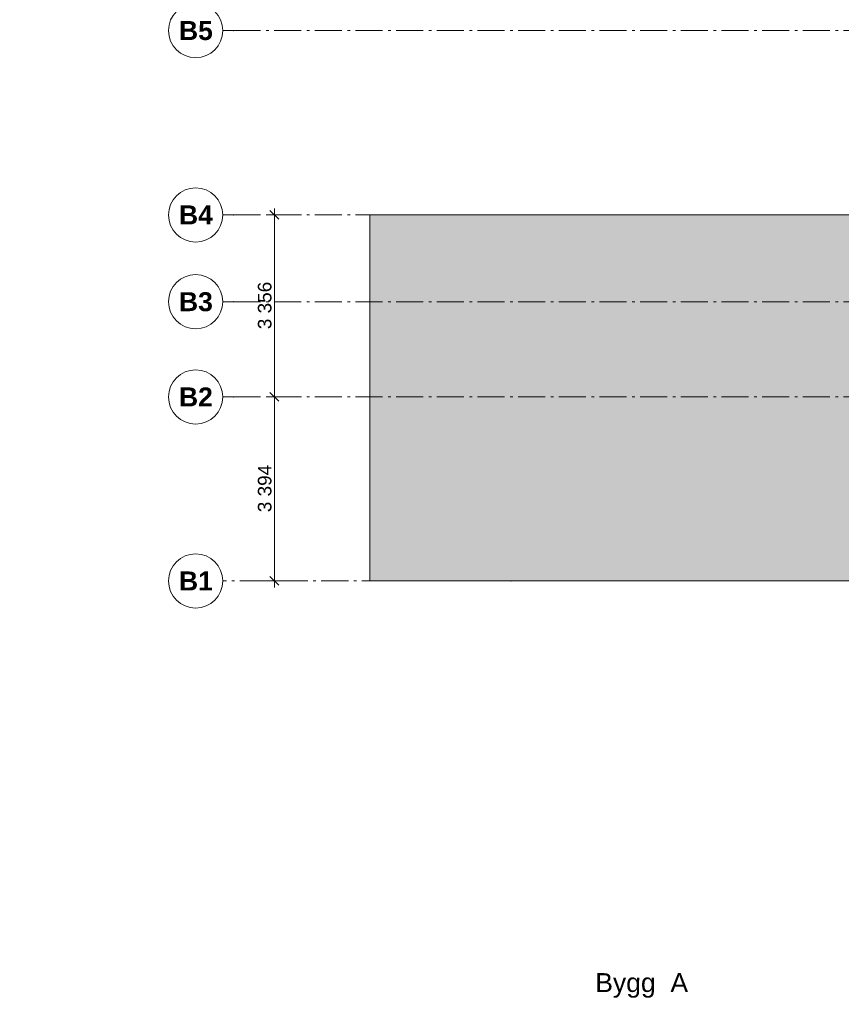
# Model space of a CAD drawing. Header units: millimetres. Extents: x -15957 to 238275, y -73214 to 42710.
# Tile 1 of 97: x -15957 to -803, y -7806 to 10350. Entities that reach past the tile are written whole.
import ezdxf

# ---------------------------------------------------------------- set-up
doc = ezdxf.new("R2010")
doc.units = ezdxf.units.MM
doc.header["$LTSCALE"] = 0.5
doc.header["$MEASUREMENT"] = 0
for name, pattern in [('Akselinje', [1500, 1000, -200, 100, -200]), ('PLINE', [0]), ('Stiplet', [800, 600, -200])]:
    doc.linetypes.add(name, pattern=pattern)
for name, color, linetype in [('2311 Bærende yttervegger_ betong', 7, 'Continuous'), ('822- Modullinjer bygning', 7, 'Continuous'), ('838- Annen tekst(Nye konstruksjoner)', 7, 'Continuous'), ('842-M___1_100 Målsetting bygning', 7, 'Continuous'), ('862- M___BTA(Polylinje)', 7, 'Continuous'), ('862- M___BTA(Skravur)', 7, 'Continuous')]:
    doc.layers.add(name, color=color, linetype=linetype)
doc.styles.add('GENERATED_STYLE_1', font='arial.ttf')
doc.styles.add('GENERATED_STYLE_2', font='arial.ttf')
doc.dimstyles.new('GENERATED_STYLE__1', dxfattribs={"dimtxt": 250, "dimasz": 152, "dimexe": 0.18, "dimexo": 5000, "dimgap": 0, "dimtad": 1, "dimdec": 0, "dimzin": 0, "dimdsep": 46, "dimtxsty": 'GENERATED_STYLE_1', "dimblk": 'ARROWHEAD_6', "dimblk1": 'ARROWHEAD_6', "dimblk2": 'ARROWHEAD_6', "dimcen": 0.09, "dimclrd": 7, "dimclre": 7, "dimclrt": 7, "dimadec": 1, "dimazin": 0, "dimtfac": 1, "dimtdec": 4, "dimtmove": 0, "dimatfit": 3, "dimfxl": 1, "dimtolj": 1, "dimtzin": 0, "dimarcsym": 0})

# ---------------------------------------------------------------- blocks, each defined once
blk = doc.blocks.new('*D5')
at = {"layer": '842-M___1_100 Målsetting bygning', "color": 7, "linetype": 'PLINE', "lineweight": 5}
for p, q in [((-11340, 3474), (-11180, 3314)), ((-10760, 3394), (-11410, 3394)), ((-11260, 0), (-11260, 3394)), ((-10760, 0), (-11410, 0)), ((-11340, 80), (-11180, -80)), ((-11260, -120), (-11260, 0))]:
    blk.add_line(p, q, dxfattribs=at)
at = {"layer": '842-M___1_100 Målsetting bygning', "color": 7, "lineweight": 5, "insert": (-11310, 1268), "char_height": 250, "attachment_point": 7, "rotation": 90, "style": 'GENERATED_STYLE_1'}
blk.add_mtext('\\A1;{\\pql;\\fArial|b0|i0|c0|p0;\\W1.000000;3\xa0394}', dxfattribs=at)
blk = doc.blocks.new('ARROWHEAD_6')
at = {"color": 0, "linetype": 'Continuous', "lineweight": 0}
for p, q in [((0, 0), (-1, 0)), ((-0.5, -0.5), (0.5, 0.5))]:
    blk.add_line(p, q, dxfattribs=at)
blk = doc.blocks.new('*D7')
at = {"layer": '842-M___1_100 Målsetting bygning', "color": 7, "linetype": 'PLINE', "lineweight": 5}
for p, q in [((-10760, 6750), (-11410, 6750)), ((-11180, 6670), (-11340, 6830)), ((-11260, 6750), (-11260, 6870)), ((-11260, 3394), (-11260, 6750)), ((-11340, 3474), (-11180, 3314)), ((-10760, 3394), (-11410, 3394))]:
    blk.add_line(p, q, dxfattribs=at)
at = {"layer": '842-M___1_100 Målsetting bygning', "color": 7, "lineweight": 5, "insert": (-11310, 4643), "char_height": 250, "attachment_point": 7, "rotation": 90, "style": 'GENERATED_STYLE_1'}
blk.add_mtext('\\A1;{\\pql;\\fArial|b0|i0|c0|p0;\\W1.000000;3\xa0356}', dxfattribs=at)

msp = doc.modelspace()

# ---------------------------------------------------------------- hatches: boundary and pattern name
at = {"layer": '862- M___BTA(Skravur)', "linetype": 'Continuous', "lineweight": 0, "true_color": 0xffffff}
msp.add_hatch(color=7, dxfattribs=at).paths.add_polyline_path([(-9500.1, 0), (48300, 0), (48300, 42710), (16300, 42710), (16300, 42608.4), (-15956.5, 42608.4), (-15956.4, 30099.6), (0, 30099.5), (0, 6750), (-9500, 6750.2)])

# ---------------------------------------------------------------- linework, layer by layer
at = {"layer": '2311 Bærende yttervegger_ betong', "color": 7, "linetype": 'Stiplet', "lineweight": 9}
msp.add_lwpolyline([(0, 6750), (-9500, 6750), (-9500, 0), (0, 0)], dxfattribs=at)
at = {"layer": '822- Modullinjer bygning', "color": 94, "linetype": 'Akselinje', "lineweight": 18}
for p, q in [((-12012.2, 10150), (-12212.2, 10150)), ((-12012.2, 10150), (-200, 10150)), ((-12012.2, 6750), (-12212.2, 6750)), ((-12012.2, 6750), (-200, 6750)), ((-12012.2, 5150), (-12212.2, 5150)), ((-12012.2, 5150), (-200, 5150)), ((-12012.2, 3393.8), (-12212.2, 3393.8)), ((-12012.2, 3393.8), (-200, 3393.8)), ((-6895.1, 0), (-12212.2, 0)), ((-6895.1, 0), (-5317.1, 0)), ((-5317.1, 0), (0, 0))]:
    msp.add_line(p, q, dxfattribs=at)
at = {"layer": '822- Modullinjer bygning', "color": 7, "linetype": 'PLINE', "lineweight": 18}
for centre in [(-12712.2, 10150), (-12712.2, 6750), (-12712.2, 5150), (-12712.2, 3393.8), (-12712.2, 0)]:
    msp.add_circle(centre, 500, dxfattribs=at)
at = {"layer": '822- Modullinjer bygning', "color": 94, "linetype": 'Akselinje', "lineweight": 18}
for p in [(-12012.2, 10150), (-12012.2, 10150), (-12012.2, 6750), (-12012.2, 6750), (-12012.2, 5150), (-12012.2, 5150), (-12012.2, 3393.8), (-12012.2, 3393.8), (-6895.1, 0), (-6895.1, 0)]:
    msp.add_point(p, dxfattribs=at)
at = {"layer": '862- M___BTA(Polylinje)', "color": 7, "linetype": 'Continuous', "lineweight": 0, "true_color": 0xffffff, "flags": 128}
msp.add_lwpolyline([(-9500.1, 0), (48300, 0), (48300, 42710), (16300, 42710), (16300, 42608.4), (-15956.5, 42608.4), (-15956.4, 30099.6), (0, 30099.5), (0, 6750), (-9500, 6750.2)], close=True, dxfattribs=at)

# ---------------------------------------------------------------- texts
at = {"layer": '822- Modullinjer bygning', "color": 7, "lineweight": 18, "char_height": 350, "attachment_point": 1, "style": 'GENERATED_STYLE_2'}
for s, insert in [('\\A1;{\\pql;\\pt0;\\fArial|b1|i0|c0|p0;\\W1.000000;B5}', (-13019, 10325)), ('\\A1;{\\pql;\\pt0;\\fArial|b1|i0|c0|p0;\\W1.000000;B4}', (-13019, 6925)), ('\\A1;{\\pql;\\pt0;\\fArial|b1|i0|c0|p0;\\W1.000000;B3}', (-13019, 5325)), ('\\A1;{\\pql;\\pt0;\\fArial|b1|i0|c0|p0;\\W1.000000;B2}', (-13019, 3568.8)), ('\\A1;{\\pql;\\pt0;\\fArial|b1|i0|c0|p0;\\W1.000000;B1}', (-13019, 175))]:
    msp.add_mtext(s, dxfattribs=dict(at, insert=insert))
at = {"layer": '838- Annen tekst(Nye konstruksjoner)', "color": 7, "linetype": 'Continuous', "lineweight": 9, "insert": (-5340.9, -7686.9), "char_height": 350, "attachment_point": 7, "style": 'GENERATED_STYLE_1'}
msp.add_mtext('\\A1;{\\pql;\\fArial|b0|i0|c0|p0;\\W1.000000;Bygg  A}', dxfattribs=at)

# ---------------------------------------------------------------- dimensions: what is measured, and where the dimension line sits
at = {"layer": '842-M___1_100 Målsetting bygning', "color": 7, "linetype": 'Continuous', "lineweight": 5}
for base, p1, p2, picture, middle in [((-11260, 6750), (-10456.6, 3393.8), (-9500, 6750), '*D7', (-11435, 5071.7)), ((-11260, 3393.8), (-9500, 0), (-10456.6, 3393.8), '*D5', (-11435, 1696.7))]:
    dim = msp.add_linear_dim(base=base, p1=p1, p2=p2, angle=90, dimstyle='GENERATED_STYLE__1', dxfattribs=at)
    dim.commit()
    dim.dimension.update_dxf_attribs({"geometry": picture, "text_midpoint": middle, "dimtype": 160, "text_rotation": 90})

doc.saveas('drawing.dxf')
